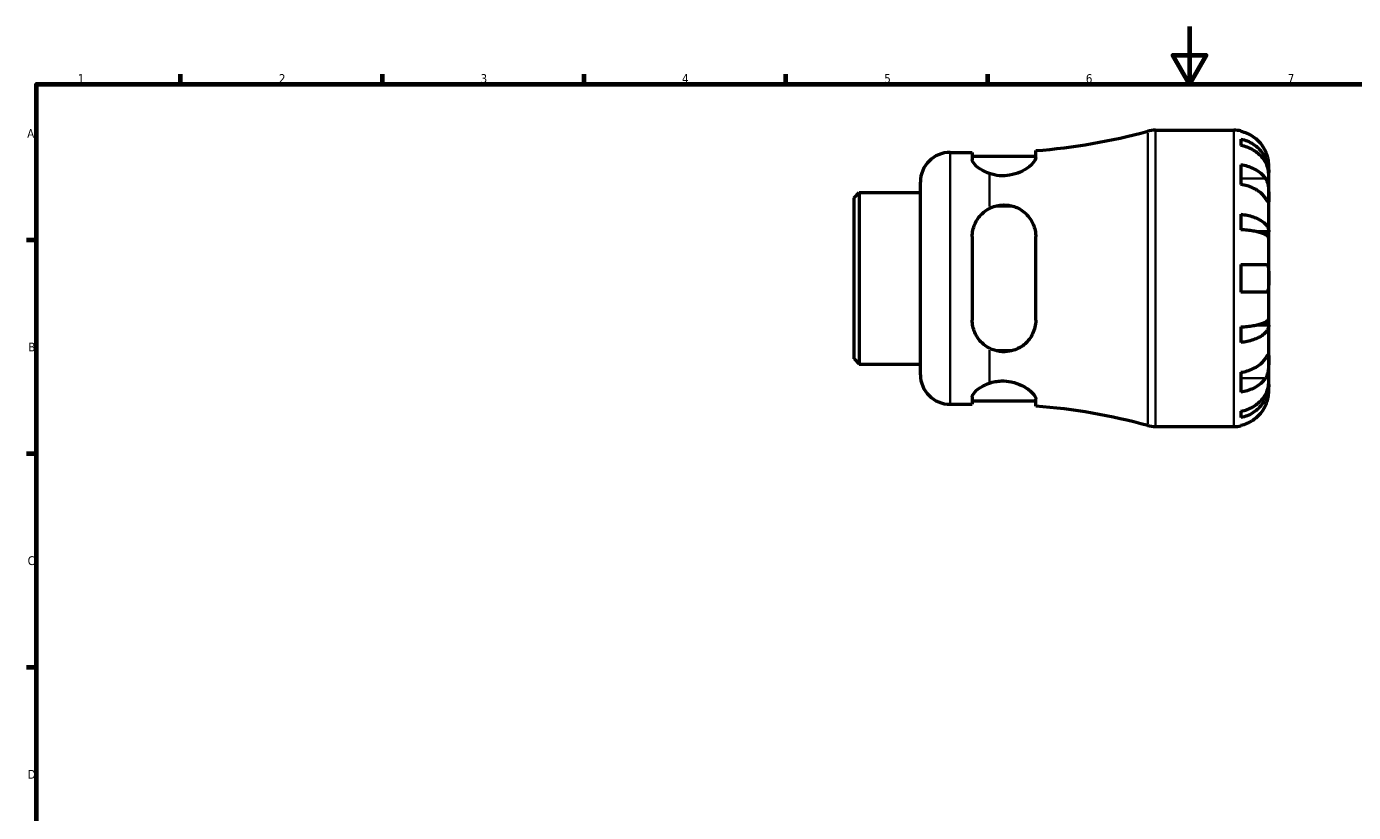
# Model space of a CAD drawing. Header units: millimetres. Extents: x 0 to 905, y 0 to 594.
# Tile 3 of 5: x 17 to 477, y 321 to 594. Entities that reach past the tile are written whole.
import ezdxf

# ---------------------------------------------------------------- set-up
doc = ezdxf.new("R2010")
doc.units = ezdxf.units.MM
for name, color, linetype, lineweight in [('Border (ANSI)', 7, 'Continuous', 70), ('Visible (ANSI)', 7, 'Continuous', 50), ('Visible Narrow (ANSI)', 7, 'Continuous', 35)]:
    doc.layers.add(name, color=color, linetype=linetype, lineweight=lineweight)
doc.styles.add('Note Text (ANSI)', font='tahoma.ttf')

# ---------------------------------------------------------------- blocks, each defined once
blk = doc.blocks.new('Borders Default Border')
at = {"layer": 'Border (ANSI)'}
for p, q in [((70.08, 574), (70.08, 577.45)), ((140.17, 574), (140.17, 577.45)), ((210.25, 574), (210.25, 577.45)), ((280.33, 574), (280.33, 577.45)), ((350.42, 574), (350.42, 577.45)), ((20, 519.75), (16.55, 519.75)), ((20, 445.5), (16.55, 445.5)), ((20, 371.25), (16.55, 371.25))]:
    blk.add_line(p, q, dxfattribs=at)
at = {"layer": 'Border (ANSI)', "flags": 128}
for points in [[(420.5, 594), (420.5, 574), (414.73, 584), (426.27, 584), (420.5, 574)], [(20, 20), (20, 574), (821, 574), (821, 20), (20, 20)]]:
    blk.add_lwpolyline(points, dxfattribs=at)
at = {"layer": 'Border (ANSI)', "char_height": 3.05, "attachment_point": 7, "style": 'Note Text (ANSI)'}
for s, insert in [('1', (34.35, 574.4)), ('2', (104.2, 574.4)), ('3', (174.26, 574.34)), ('4', (244.23, 574.4)), ('5', (314.48, 574.34)), ('6', (384.49, 574.34)), ('7', (454.6, 574.4)), ('A', (16.78, 555.35)), ('B', (17.15, 481.1)), ('C', (16.95, 406.8)), ('D', (16.96, 332.6))]:
    blk.add_mtext(s, dxfattribs=dict(at, insert=insert))

msp = doc.modelspace()

# ---------------------------------------------------------------- linework, layer by layer
at = {"layer": 'Visible (ANSI)'}
for p, q in [((408.6882, 557.9823), (435.9062, 557.9823)), ((438.3312, 557.7373), (438.3312, 557.5074)), ((438.3312, 554.8766), (438.3312, 552.6411)), ((337.3312, 550.2573), (345.0487, 550.2573)), ((345.0487, 550.2573), (345.0487, 547.7896)), ((345.0487, 548.9973), (367.0987, 548.9973)), ((367.0987, 548.4454), (367.0987, 550.8767)), ((438.3312, 545.9919), (438.3312, 539.133)), ((448.0312, 543.3236), (448.0312, 545.8573)), ((327.0312, 473.0073), (327.0312, 539.9573)), ((448.0312, 543.3236), (447.98, 543.3236)), ((448.0312, 542.3593), (448.0312, 543.3236)), ((448.0312, 534.3247), (448.0312, 542.3593)), ((304.0312, 534.5009), (305.8196, 536.2893)), ((305.8196, 536.2893), (327.0312, 536.2893)), ((305.8196, 536.2893), (305.8196, 476.6753)), ((304.0312, 478.4637), (304.0312, 534.5009)), ((353.3089, 531.645), (358.8386, 531.645)), ((448.0312, 522.7069), (448.0312, 534.3247)), ((438.3312, 528.7633), (438.3312, 523.3665)), ((345.0487, 520.9723), (345.0487, 491.9923)), ((367.0987, 491.9923), (367.0987, 520.9723)), ((448.0312, 522.7069), (443.7395, 522.7069)), ((448.0312, 520.3787), (448.0312, 522.7069)), ((448.0312, 506.4823), (448.0312, 520.3787)), ((438.3312, 511.3323), (438.3312, 501.6323)), ((438.3312, 511.3323), (446.8994, 511.3323)), ((448.0312, 492.586), (448.0312, 506.4823)), ((446.8994, 501.6323), (438.3312, 501.6323)), ((438.3312, 489.5982), (438.3312, 484.2013)), ((448.0312, 490.2578), (443.7395, 490.2578)), ((448.0312, 490.2578), (448.0312, 492.586)), ((448.0312, 478.64), (448.0312, 490.2578)), ((358.8386, 481.3196), (353.3089, 481.3196)), ((304.0312, 478.4637), (305.8196, 476.6753)), ((305.8196, 476.6753), (327.0312, 476.6753)), ((448.0312, 470.6054), (448.0312, 478.64)), ((438.3312, 473.8316), (438.3312, 466.9727)), ((448.0312, 469.641), (448.0312, 470.6054)), ((448.0312, 469.641), (447.98, 469.641)), ((448.0312, 467.1073), (448.0312, 469.641)), ((337.3312, 462.7073), (345.0487, 462.7073)), ((345.0487, 465.1751), (345.0487, 462.7073)), ((345.0487, 463.9673), (367.0987, 463.9673)), ((367.0987, 462.088), (367.0987, 464.5193)), ((438.3312, 460.3235), (438.3312, 458.0881)), ((408.6882, 454.9823), (435.9062, 454.9823)), ((438.3312, 455.4573), (438.3312, 455.2273))]:
    msp.add_line(p, q, dxfattribs=at)
for centre, radius, start, end in [((408.6882, 547.6823), 10.3, 90, 105.26233), ((435.9062, 545.8573), 12.125, 78.463041, 90), ((351.0312, 758.9863), 208.729, 274.41487, 285.26233), ((337.3312, 539.9573), 10.3, 90, 180), ((337.3312, 473.0073), 10.3, 180, 270), ((351.0312, 253.9783), 208.729, 74.73767, 85.58513), ((408.6882, 465.2823), 10.3, 254.73767, 270), ((435.9062, 467.1073), 12.125, 270, 281.536959)]:
    msp.add_arc(centre, radius, start, end, dxfattribs=at)
for points, knots in [([(446.8994, 550.7073), (446.6451, 551.2572), (446.3347, 551.8168), (445.5273, 553.0294), (445.0006, 553.6629), (443.9415, 554.7251), (443.3119, 555.2519), (441.9557, 556.1608), (441.2291, 556.5428), (439.8662, 557.1087), (439.1078, 557.3481), (438.3312, 557.5074)], [5.9143146, 5.9143146, 5.9143146, 5.9143146, 6.08973048, 6.08973048, 6.31513039, 6.31513039, 6.53971958, 6.53971958, 6.76430877, 6.76430877, 6.98242607, 6.98242607, 6.98242607, 6.98242607]), ([(438.3312, 554.8766), (439.1085, 554.7224), (439.8676, 554.4906), (441.2311, 553.9428), (441.9577, 553.5732), (443.314, 552.6938), (443.9437, 552.184), (445.0026, 551.1567), (445.5291, 550.5442), (446.4368, 549.2254), (446.818, 548.5192), (447.3924, 547.1735), (447.6378, 546.4099), (447.9572, 544.8496), (448.0312, 544.053), (448.0312, 543.3236)], [0.23003486, 0.23003486, 0.23003486, 0.23003486, 0.44833783, 0.44833783, 0.67289568, 0.67289568, 0.89745353, 0.89745353, 1.12262674, 1.12262674, 1.34779995, 1.34779995, 1.5738057, 1.5738057, 1.79981146, 1.79981146, 1.79981146, 1.79981146]), ([(448.0312, 542.3593), (448.0312, 543.0084), (447.9572, 543.7173), (447.6378, 545.106), (447.3924, 545.7856), (446.818, 546.9832), (446.4368, 547.6117), (445.5291, 548.7854), (445.0026, 549.3305), (443.9437, 550.2448), (443.314, 550.6985), (441.9577, 551.4811), (441.2311, 551.81), (439.8676, 552.2976), (439.1085, 552.5039), (438.3312, 552.6411)], [5.40543217, 5.40543217, 5.40543217, 5.40543217, 5.63143793, 5.63143793, 5.85744368, 5.85744368, 6.08261689, 6.08261689, 6.3077901, 6.3077901, 6.53234794, 6.53234794, 6.75690579, 6.75690579, 6.97520876, 6.97520876, 6.97520876, 6.97520876]), ([(448.0312, 545.8573), (448.0312, 545.8573), (448.0317, 545.916), (448.0274, 546.159), (448.0218, 546.354), (447.9771, 546.9423), (447.928, 547.3709), (447.7639, 548.2076), (447.6763, 548.5716), (447.4809, 549.2315), (447.3854, 549.517), (447.1674, 550.0975), (447.0452, 550.3902), (446.9082, 550.6883), (446.9038, 550.6978), (446.8994, 550.7073)], [-3.375359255, -3.375359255, -3.375359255, -3.375359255, -3.244720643, -3.244720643, -3.100812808, -3.100812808, -2.913185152, -2.913185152, -2.785408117, -2.785408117, -2.690943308, -2.690943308, -2.594272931, -2.594272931, -2.591082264, -2.591082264, -2.591082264, -2.591082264]), ([(351.0312, 542.8971), (350.0516, 543.2333), (349.1734, 543.6456), (347.4186, 544.65), (346.5365, 545.337), (345.3508, 546.6533), (345.0487, 547.2798), (345.0487, 547.7896)], [0.51270069, 0.51270069, 0.51270069, 0.51270069, 0.83958244, 0.83958244, 1.30162206, 1.30162206, 1.76366167, 1.76366167, 1.76366167, 1.76366167]), ([(367.0987, 548.4454), (367.0987, 548.148), (366.9979, 547.8174), (366.4409, 546.7885), (365.7486, 546.0276), (363.9561, 544.6238), (362.9069, 543.973), (360.5899, 542.9424), (359.3585, 542.5455), (356.8916, 542.1289), (355.7228, 542.0731), (353.3028, 542.2618), (352.1141, 542.5256), (351.0312, 542.8971)], [-2.38805737, -2.38805737, -2.38805737, -2.38805737, -2.11600081, -2.11600081, -1.59947538, -1.59947538, -1.14438034, -1.14438034, -0.73519127, -0.73519127, -0.38204493, -0.38204493, -0.00009656, -0.00009656, -0.00009656, -0.00009656]), ([(438.3312, 545.9919), (439.1078, 545.8794), (439.8662, 545.71), (441.2291, 545.3099), (441.9557, 545.0398), (443.3119, 544.3971), (443.9415, 544.0246), (445.0006, 543.2735), (445.5273, 542.8256), (446.3347, 541.9681), (446.6451, 541.5724), (446.8994, 541.1836)], [0.23003714, 0.23003714, 0.23003714, 0.23003714, 0.44815444, 0.44815444, 0.67274363, 0.67274363, 0.89733283, 0.89733283, 1.12273273, 1.12273273, 1.29814862, 1.29814862, 1.29814862, 1.29814862]), ([(446.8994, 541.1836), (446.9531, 541.1016), (447.0051, 541.0161), (447.1873, 540.6934), (447.3063, 540.4374), (447.524, 539.862), (447.6193, 539.5425), (447.8105, 538.7224), (447.886, 538.2139), (447.9939, 537.0857), (448.0149, 536.4787), (448.0335, 535.3173), (448.0312, 534.7784), (448.0312, 534.3247)], [-0.780900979, -0.780900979, -0.780900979, -0.780900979, -0.742496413, -0.742496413, -0.641680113, -0.641680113, -0.533087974, -0.533087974, -0.377279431, -0.377279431, -0.192503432, -0.192503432, 0, 0, 0, 0]), ([(446.8994, 534.3247), (446.6451, 534.7135), (446.3347, 535.1092), (445.5273, 535.9666), (445.0006, 536.4146), (443.9415, 537.1656), (443.3119, 537.5382), (441.9557, 538.1808), (441.2291, 538.4509), (439.8662, 538.8511), (439.1078, 539.0204), (438.3312, 539.133)], [5.9143146, 5.9143146, 5.9143146, 5.9143146, 6.08973048, 6.08973048, 6.31513039, 6.31513039, 6.53971958, 6.53971958, 6.76430877, 6.76430877, 6.98242607, 6.98242607, 6.98242607, 6.98242607]), ([(345.0487, 520.9723), (345.0487, 522.4256), (345.3508, 523.9432), (346.5365, 526.7036), (347.4186, 527.9484), (349.1734, 529.6297), (350.0516, 530.2728), (351.0312, 530.7766)], [1.68610522, 1.68610522, 1.68610522, 1.68610522, 2.14814484, 2.14814484, 2.61018445, 2.61018445, 2.93706621, 2.93706621, 2.93706621, 2.93706621]), ([(351.0312, 530.7766), (351.6593, 531.0996), (352.3258, 531.3661), (353.7034, 531.7627), (354.4047, 531.8939), (356.3051, 532.0589), (357.4814, 531.9691), (359.9506, 531.384), (361.1765, 530.8311), (363.5757, 529.2081), (364.6734, 528.0463), (366.2363, 525.4825), (366.7491, 524.1005), (367.0561, 522.0875), (367.0987, 521.532), (367.0987, 520.9723)], [-2.64969612, -2.64969612, -2.64969612, -2.64969612, -2.42720957, -2.42720957, -2.21062309, -2.21062309, -1.85204377, -1.85204377, -1.43011358, -1.43011358, -0.91008771, -0.91008771, -0.43159484, -0.43159484, -0.25308276, -0.25308276, -0.25308276, -0.25308276]), ([(448.0312, 534.3247), (448.0312, 534.0565), (448.0315, 533.8208), (448.029, 533.41), (448.026, 533.2419), (448.0012, 532.9651), (447.9741, 532.8924), (447.863, 532.9183), (447.7824, 533.0089), (447.5849, 533.2822), (447.4878, 533.4267), (447.2647, 533.7649), (447.1411, 533.9548), (446.9702, 534.2165), (446.9352, 534.27), (446.8994, 534.3247)], [0, 0, 0, 0, 0.113756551, 0.113756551, 0.235380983, 0.235380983, 0.394308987, 0.394308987, 0.546306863, 0.546306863, 0.652040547, 0.652040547, 0.753818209, 0.753818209, 0.779337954, 0.779337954, 0.779337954, 0.779337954]), ([(438.3312, 528.7633), (439.1085, 528.6825), (439.8676, 528.561), (441.2311, 528.2738), (441.9577, 528.0801), (443.314, 527.6191), (443.9437, 527.3518), (445.0026, 526.8132), (445.5291, 526.4921), (446.4368, 525.8008), (446.818, 525.4306), (447.3924, 524.7251), (447.6378, 524.3248), (447.9572, 523.5068), (448.0312, 523.0892), (448.0312, 522.7069)], [0.23003486, 0.23003486, 0.23003486, 0.23003486, 0.44833783, 0.44833783, 0.67289568, 0.67289568, 0.89745353, 0.89745353, 1.12262674, 1.12262674, 1.34779995, 1.34779995, 1.5738057, 1.5738057, 1.79981146, 1.79981146, 1.79981146, 1.79981146]), ([(448.0312, 520.3787), (448.0312, 520.5673), (447.9572, 520.7733), (447.6378, 521.1768), (447.3924, 521.3743), (446.818, 521.7224), (446.4368, 521.905), (445.5291, 522.246), (445.0026, 522.4044), (443.9437, 522.6701), (443.314, 522.802), (441.9577, 523.0294), (441.2311, 523.125), (439.8676, 523.2666), (439.1085, 523.3266), (438.3312, 523.3665)], [5.40543217, 5.40543217, 5.40543217, 5.40543217, 5.63143793, 5.63143793, 5.85744368, 5.85744368, 6.08261689, 6.08261689, 6.3077901, 6.3077901, 6.53234794, 6.53234794, 6.75690579, 6.75690579, 6.97520876, 6.97520876, 6.97520876, 6.97520876]), ([(446.8994, 511.3323), (446.9938, 511.3323), (447.0831, 511.3195), (447.2571, 511.2639), (447.3406, 511.2189), (447.5135, 511.078), (447.5974, 510.9721), (447.7991, 510.5943), (447.884, 510.2638), (447.9943, 509.4215), (448.0151, 508.9109), (448.0335, 507.7591), (448.0312, 507.1245), (448.0312, 506.4823)], [-0.785164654, -0.785164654, -0.785164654, -0.785164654, -0.716742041, -0.716742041, -0.642593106, -0.642593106, -0.548173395, -0.548173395, -0.375844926, -0.375844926, -0.192659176, -0.192659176, 0, 0, 0, 0]), ([(448.0312, 506.4823), (448.0312, 505.997), (448.032, 505.5146), (448.0252, 504.53), (448.0164, 504.0394), (447.9574, 503.2012), (447.9109, 502.8511), (447.7663, 502.3099), (447.6769, 502.1084), (447.4892, 501.8642), (447.4076, 501.7912), (447.2345, 501.6906), (447.1453, 501.6595), (447.0009, 501.6362), (446.9509, 501.6323), (446.8994, 501.6323)], [0, 0, 0, 0, 0.145589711, 0.145589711, 0.30930841, 0.30930841, 0.458305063, 0.458305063, 0.587351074, 0.587351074, 0.667754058, 0.667754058, 0.739991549, 0.739991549, 0.776322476, 0.776322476, 0.776322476, 0.776322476]), ([(351.0312, 482.188), (350.0516, 482.6919), (349.1734, 483.3349), (347.4186, 485.0163), (346.5365, 486.261), (345.3508, 489.0214), (345.0487, 490.539), (345.0487, 491.9923)], [0.51270069, 0.51270069, 0.51270069, 0.51270069, 0.83958244, 0.83958244, 1.30162206, 1.30162206, 1.76366167, 1.76366167, 1.76366167, 1.76366167]), ([(367.0987, 491.9923), (367.0987, 491.1314), (366.998, 490.2852), (366.4412, 487.9176), (365.7493, 486.4823), (363.9573, 484.1639), (362.908, 483.2258), (360.5911, 481.8549), (359.3596, 481.3827), (356.8927, 480.9366), (355.7238, 480.9105), (353.3034, 481.2458), (352.1144, 481.631), (351.0312, 482.188)], [-2.38796116, -2.38796116, -2.38796116, -2.38796116, -2.11599374, -2.11599374, -1.5995688, -1.5995688, -1.14443233, -1.14443233, -0.73521082, -0.73521082, -0.38204167, -0.38204167, 0, 0, 0, 0]), ([(438.3312, 489.5982), (439.1085, 489.638), (439.8676, 489.698), (441.2311, 489.8397), (441.9577, 489.9353), (443.314, 490.1627), (443.9437, 490.2945), (445.0026, 490.5602), (445.5291, 490.7186), (446.4368, 491.0597), (446.818, 491.2423), (447.3924, 491.5903), (447.6378, 491.7878), (447.9572, 492.1913), (448.0312, 492.3973), (448.0312, 492.586)], [0.23003486, 0.23003486, 0.23003486, 0.23003486, 0.44833783, 0.44833783, 0.67289568, 0.67289568, 0.89745353, 0.89745353, 1.12262674, 1.12262674, 1.34779995, 1.34779995, 1.5738057, 1.5738057, 1.79981146, 1.79981146, 1.79981146, 1.79981146]), ([(448.0312, 490.2578), (448.0312, 489.8754), (447.9572, 489.4578), (447.6378, 488.6399), (447.3924, 488.2395), (446.818, 487.5341), (446.4368, 487.1638), (445.5291, 486.4725), (445.0026, 486.1514), (443.9437, 485.6128), (443.314, 485.3456), (441.9577, 484.8846), (441.2311, 484.6909), (439.8676, 484.4037), (439.1085, 484.2821), (438.3312, 484.2013)], [5.40543217, 5.40543217, 5.40543217, 5.40543217, 5.63143793, 5.63143793, 5.85744368, 5.85744368, 6.08261689, 6.08261689, 6.3077901, 6.3077901, 6.53234794, 6.53234794, 6.75690579, 6.75690579, 6.97520876, 6.97520876, 6.97520876, 6.97520876]), ([(446.8994, 478.64), (446.9531, 478.722), (447.0051, 478.8016), (447.1873, 479.0807), (447.3063, 479.2632), (447.524, 479.592), (447.6193, 479.7326), (447.8105, 479.9898), (447.886, 480.0662), (447.9939, 480.0531), (448.0149, 479.9301), (448.0335, 479.4526), (448.0312, 479.0937), (448.0312, 478.64)], [-0.780900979, -0.780900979, -0.780900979, -0.780900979, -0.742496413, -0.742496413, -0.641680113, -0.641680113, -0.533087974, -0.533087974, -0.377279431, -0.377279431, -0.192503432, -0.192503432, 0, 0, 0, 0]), ([(438.3312, 473.8316), (439.1078, 473.9442), (439.8662, 474.1136), (441.2291, 474.5137), (441.9557, 474.7838), (443.3119, 475.4265), (443.9415, 475.799), (445.0006, 476.5501), (445.5273, 476.998), (446.3347, 477.8555), (446.6451, 478.2511), (446.8994, 478.64)], [0.23003714, 0.23003714, 0.23003714, 0.23003714, 0.44815444, 0.44815444, 0.67274363, 0.67274363, 0.89733283, 0.89733283, 1.12273273, 1.12273273, 1.29814862, 1.29814862, 1.29814862, 1.29814862]), ([(448.0312, 478.64), (448.0312, 478.3719), (448.0315, 478.0732), (448.029, 477.405), (448.026, 477.0344), (448.0012, 476.142), (447.9741, 475.6153), (447.863, 474.5854), (447.7824, 474.093), (447.5849, 473.3021), (447.4878, 472.9952), (447.2647, 472.4335), (447.1411, 472.1799), (446.9702, 471.8919), (446.9352, 471.8357), (446.8994, 471.7811)], [0, 0, 0, 0, 0.113756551, 0.113756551, 0.235380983, 0.235380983, 0.394308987, 0.394308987, 0.546306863, 0.546306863, 0.652040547, 0.652040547, 0.753818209, 0.753818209, 0.779337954, 0.779337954, 0.779337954, 0.779337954]), ([(351.0312, 470.0675), (351.6592, 470.283), (352.3256, 470.4635), (353.7033, 470.7247), (354.4047, 470.8062), (356.3053, 470.8783), (357.4815, 470.7714), (359.9506, 470.2513), (361.1765, 469.7998), (363.5757, 468.6166), (364.6734, 467.8466), (366.2363, 466.4079), (366.7491, 465.7322), (367.0561, 464.9204), (367.0987, 464.7125), (367.0987, 464.5193)], [-2.64969615, -2.64969615, -2.64969615, -2.64969615, -2.42724348, -2.42724348, -2.21059638, -2.21059638, -1.85203357, -1.85203357, -1.43011393, -1.43011393, -0.91008848, -0.91008848, -0.43159392, -0.43159392, -0.25308276, -0.25308276, -0.25308276, -0.25308276]), ([(446.8994, 471.7811), (446.6451, 471.3922), (446.3347, 470.9965), (445.5273, 470.1391), (445.0006, 469.6911), (443.9415, 468.9401), (443.3119, 468.5675), (441.9557, 467.9249), (441.2291, 467.6548), (439.8662, 467.2546), (439.1078, 467.0853), (438.3312, 466.9727)], [5.9143146, 5.9143146, 5.9143146, 5.9143146, 6.08973048, 6.08973048, 6.31513039, 6.31513039, 6.53971958, 6.53971958, 6.76430877, 6.76430877, 6.98242607, 6.98242607, 6.98242607, 6.98242607]), ([(438.3312, 460.3235), (439.1085, 460.4607), (439.8676, 460.6671), (441.2311, 461.1546), (441.9577, 461.4835), (443.314, 462.2661), (443.9437, 462.7198), (445.0026, 463.6341), (445.5291, 464.1793), (446.4368, 465.3529), (446.818, 465.9814), (447.3924, 467.179), (447.6378, 467.8587), (447.9572, 469.2473), (448.0312, 469.9563), (448.0312, 470.6054)], [0.23003486, 0.23003486, 0.23003486, 0.23003486, 0.44833783, 0.44833783, 0.67289568, 0.67289568, 0.89745353, 0.89745353, 1.12262674, 1.12262674, 1.34779995, 1.34779995, 1.5738057, 1.5738057, 1.79981146, 1.79981146, 1.79981146, 1.79981146]), ([(345.0487, 465.1751), (345.0487, 465.6849), (345.3508, 466.3114), (346.5365, 467.6276), (347.4186, 468.3146), (349.1734, 469.3191), (350.0516, 469.7314), (351.0312, 470.0675)], [1.68610522, 1.68610522, 1.68610522, 1.68610522, 2.14814484, 2.14814484, 2.61018445, 2.61018445, 2.93706621, 2.93706621, 2.93706621, 2.93706621]), ([(448.0312, 469.641), (448.0312, 468.9117), (447.9572, 468.115), (447.6378, 466.5548), (447.3924, 465.7911), (446.818, 464.4454), (446.4368, 463.7392), (445.5291, 462.4205), (445.0026, 461.808), (443.9437, 460.7806), (443.314, 460.2708), (441.9577, 459.3915), (441.2311, 459.0219), (439.8676, 458.4741), (439.1085, 458.2422), (438.3312, 458.0881)], [5.40543217, 5.40543217, 5.40543217, 5.40543217, 5.63143793, 5.63143793, 5.85744368, 5.85744368, 6.08261689, 6.08261689, 6.3077901, 6.3077901, 6.53234794, 6.53234794, 6.75690579, 6.75690579, 6.97520876, 6.97520876, 6.97520876, 6.97520876]), ([(446.8994, 462.2573), (446.9698, 462.4094), (447.0372, 462.5626), (447.2181, 462.9957), (447.3237, 463.2754), (447.5247, 463.8688), (447.6157, 464.1787), (447.8083, 464.939), (447.8859, 465.3633), (447.9941, 466.1577), (448.015, 466.4978), (448.0335, 466.9804), (448.0312, 467.1073), (448.0312, 467.1073)], [-0.775077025, -0.775077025, -0.775077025, -0.775077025, -0.725603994, -0.725603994, -0.635942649, -0.635942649, -0.533656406, -0.533656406, -0.3753162, -0.3753162, -0.192167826, -0.192167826, 0, 0, 0, 0]), ([(438.3312, 455.4573), (439.1078, 455.6165), (439.8662, 455.856), (441.2291, 456.4219), (441.9557, 456.8039), (443.3119, 457.7127), (443.9415, 458.2396), (445.0006, 459.3017), (445.5273, 459.9352), (446.3347, 461.1479), (446.6451, 461.7074), (446.8994, 462.2573)], [0.23003714, 0.23003714, 0.23003714, 0.23003714, 0.44815444, 0.44815444, 0.67274363, 0.67274363, 0.89733283, 0.89733283, 1.12273273, 1.12273273, 1.29814862, 1.29814862, 1.29814862, 1.29814862])]:
    msp.add_open_spline(points, degree=3, knots=knots, dxfattribs=at)
at = {"layer": 'Visible Narrow (ANSI)'}
for p, q in [((405.9768, 455.9752), (405.9768, 556.9895)), ((408.6882, 557.3483), (408.6882, 455.6164)), ((435.9062, 455.6164), (435.9062, 557.3483)), ((337.3312, 549.7184), (337.3312, 463.2463)), ((351.0312, 531.4894), (351.0312, 542.4114)), ((446.471, 541.1836), (438.7596, 541.1836)), ((351.0312, 470.5533), (351.0312, 481.4752)), ((446.471, 471.7811), (438.7596, 471.7811))]:
    msp.add_line(p, q, dxfattribs=at)

# ---------------------------------------------------------------- block references
msp.add_blockref('Borders Default Border', (0, 0))

doc.saveas('drawing.dxf')
